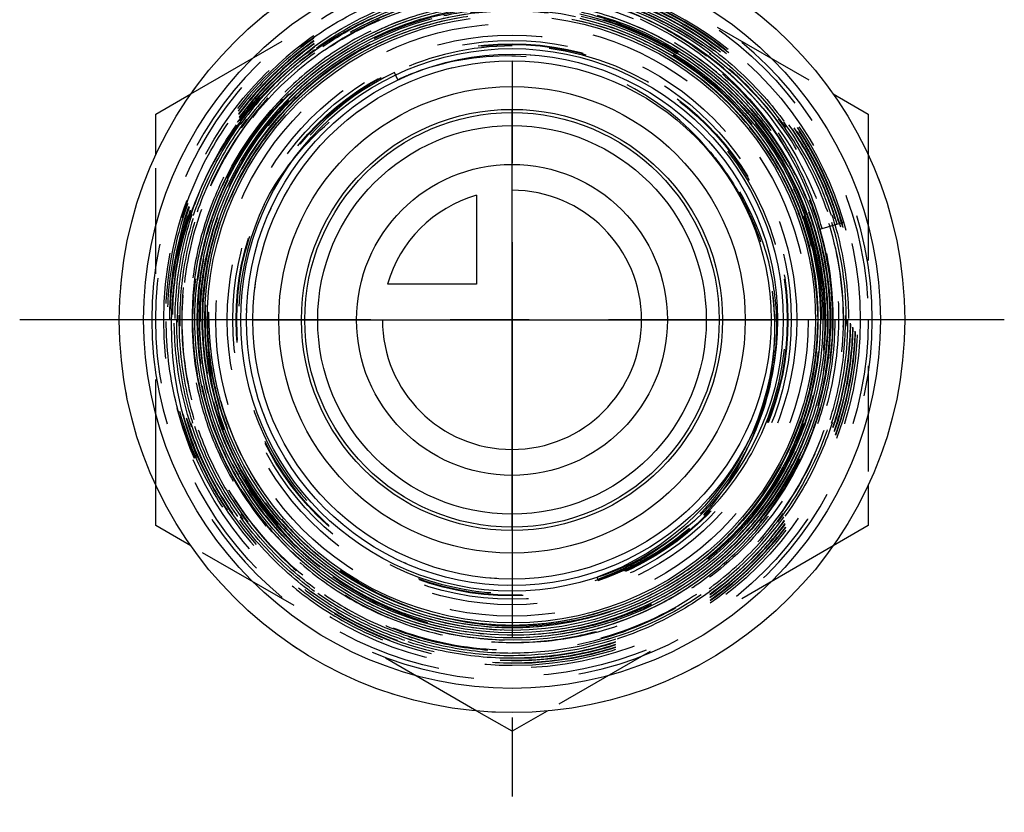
# Model space of a CAD drawing. Header units: millimetres. Extents: x 469.6 to 530.4, y 462.8 to 537.2.
# Tile 1 of 2: x 469.6 to 530.4, y 462.8 to 511.8. Entities that reach past the tile are written whole.
import ezdxf

# ---------------------------------------------------------------- set-up
doc = ezdxf.new("R2010")
doc.units = ezdxf.units.MM
doc.header["$LTSCALE"] = 65.185185
doc.linetypes.add('CENTER', pattern=[0.6, 0.375, -0.075, 0.075, -0.075])
doc.linetypes.add('HIDDEN', pattern=[0.2, 0.1, -0.1])
for name, color, linetype in [('ACHSEN_S', 7, 'CONTINUOUS'), ('FASEN', 7, 'CONTINUOUS'), ('KOERPER', 7, 'CONTINUOUS'), ('KONST.EL_MIT_GEO', 7, 'CONTINUOUS'), ('KURVEN', 7, 'CONTINUOUS')]:
    doc.layers.add(name, color=color, linetype=linetype)

msp = doc.modelspace()

# ---------------------------------------------------------------- linework, layer by layer
at = {"layer": 'ACHSEN_S', "color": 2, "linetype": 'CENTER'}
for p, q in [((500, 537.152), (500, 462.848)), ((530.403, 493.252), (469.597, 493.252))]:
    msp.add_line(p, q, dxfattribs=at)
at = {"layer": 'FASEN', "color": 7, "linetype": 'Continuous'}
for radius in [24.25, 22.75]:
    msp.add_circle((500, 493.252), radius, dxfattribs=at)
at = {"layer": 'KOERPER', "color": 2, "linetype": 'CENTER'}
for p, q in [((491.75, 537.152), (491.75, 509.453)), ((508.25, 537.152), (508.25, 507.873))]:
    msp.add_line(p, q, dxfattribs=at)
at = {"layer": 'KOERPER', "color": 8, "linetype": 'HIDDEN'}
for radius in [24.25, 16.405]:
    msp.add_circle((500, 493.252), radius, dxfattribs=at)
at = {"layer": 'KOERPER', "color": 7, "linetype": 'Continuous'}
for radius in [14.405, 13]:
    msp.add_circle((500, 493.252), radius, dxfattribs=at)
at = {"layer": 'KOERPER', "color": 8, "linetype": 'HIDDEN'}
msp.add_arc((500, 493.252), 22.25, 180, 360, dxfattribs=at)
at = {"layer": 'KONST.EL_MIT_GEO', "color": 8, "linetype": 'HIDDEN'}
for p, q in [((480.171, 507.207), (498.61, 517.853)), ((501.39, 517.853), (519.829, 507.207)), ((492.954, 508.082), (492.744, 508.523)), ((493.756, 508.421), (493.79, 508.435)), ((478, 483.057), (478, 503.446)), ((522, 503.446), (522, 483.057)), ((519.02, 498.853), (520.5, 499.289)), ((479.66, 486.706), (479.651, 486.736)), ((480.56, 484.797), (480.372, 484.716)), ((497.829, 469.102), (480.171, 479.296)), ((519.829, 479.296), (502.171, 469.102)), ((505.325, 477.169), (505.26, 477.364))]:
    msp.add_line(p, q, dxfattribs=at)
at = {"layer": 'KONST.EL_MIT_GEO', "color": 7, "linetype": 'Continuous'}
for p, q in [((478, 505.953), (480.171, 507.207)), ((519.829, 507.207), (522, 505.953)), ((478, 503.446), (478, 505.953)), ((522, 505.953), (522, 503.446)), ((478, 480.55), (478, 483.057)), ((522, 483.057), (522, 480.55)), ((480.171, 479.296), (478, 480.55)), ((522, 480.55), (519.829, 479.296)), ((500, 467.848), (497.829, 469.102)), ((502.171, 469.102), (500, 467.848))]:
    msp.add_line(p, q, dxfattribs=at)
at = {"layer": 'KONST.EL_MIT_GEO', "color": 8, "linetype": 'HIDDEN'}
for points in [[(505.267, 512.075), (506.263, 511.766), (507.242, 511.404), (508.2, 510.99), (509.134, 510.526), (510.042, 510.013), (510.922, 509.452), (511.77, 508.845), (512.585, 508.194), (513.363, 507.5), (514.104, 506.766), (514.804, 505.993), (515.462, 505.184), (516.075, 504.341), (516.643, 503.466), (517.164, 502.563), (517.635, 501.633), (518.056, 500.679), (518.425, 499.704), (518.742, 498.711), (519.006, 497.702), (519.215, 496.681), (519.369, 495.65), (519.468, 494.613), (519.512, 493.572), (519.5, 492.53), (519.432, 491.49), (519.309, 490.455), (519.131, 489.428), (518.899, 488.413), (518.612, 487.411), (518.272, 486.426), (517.881, 485.461), (517.438, 484.518), (516.946, 483.6), (516.405, 482.71), (515.818, 481.849), (515.185, 481.022), (514.51, 480.229), (513.793, 479.474), (513.037, 478.758), (512.243, 478.084), (511.415, 477.453), (510.554, 476.867), (509.664, 476.328), (508.745, 475.837), (507.802, 475.396), (506.837, 475.006), (505.853, 474.668), (504.852, 474.383), (503.837, 474.152), (502.811, 473.976), (501.777, 473.855), (500.739, 473.789), (499.698, 473.778), (498.659, 473.824), (497.623, 473.924), (496.594, 474.08), (495.575, 474.291), (494.569, 474.555), (493.579, 474.873), (492.607, 475.244), (491.656, 475.666), (490.729, 476.138), (489.829, 476.658), (488.958, 477.227), (488.118, 477.84), (487.313, 478.498), (486.543, 479.198), (485.813, 479.938), (485.123, 480.716), (484.475, 481.529), (483.872, 482.376), (483.315, 483.254), (482.806, 484.16), (482.346, 485.092), (481.937, 486.048), (481.579, 487.024), (481.274, 488.017), (481.022, 489.026), (480.824, 490.046), (480.682, 491.075), (480.594, 492.111), (480.563, 493.149), (480.586, 494.188), (480.665, 495.224), (480.8, 496.254), (480.989, 497.276), (481.232, 498.286), (481.529, 499.281), (481.879, 500.259), (482.281, 501.217), (482.733, 502.152), (483.234, 503.062), (483.784, 503.943), (484.379, 504.793), (485.02, 505.611), (485.703, 506.393), (486.426, 507.138), (487.189, 507.842), (487.988, 508.505), (488.821, 509.124), (489.686, 509.698), (490.581, 510.225), (491.502, 510.703), (492.448, 511.131), (493.415, 511.508), (494.4, 511.833)], [(504.271, 512.012), (505.27, 511.755), (506.253, 511.445), (507.218, 511.083), (508.163, 510.669), (509.084, 510.205), (509.978, 509.693), (510.844, 509.134), (511.518, 508.651)], [(480.56, 484.797), (480.235, 485.639), (479.888, 486.677), (479.596, 487.732), (479.359, 488.799), (479.178, 489.877), (479.053, 490.961), (478.984, 492.05), (478.971, 493.14), (479.016, 494.228), (479.116, 495.312), (479.272, 496.388), (479.484, 497.454), (479.751, 498.507), (480.071, 499.543), (480.445, 500.561), (480.871, 501.557), (481.347, 502.529), (481.873, 503.474), (482.447, 504.39), (483.067, 505.274), (483.731, 506.125), (484.439, 506.938), (485.187, 507.713), (485.974, 508.448), (486.797, 509.14), (487.655, 509.788), (488.544, 510.39), (489.463, 510.944), (490.409, 511.45), (491.378, 511.905)], [(519.02, 498.853), (519.245, 498.019), (519.47, 496.989), (519.64, 495.948), (519.754, 494.9), (519.813, 493.847), (519.815, 492.792), (519.761, 491.739), (519.652, 490.691), (519.486, 489.65), (519.266, 488.619), (518.991, 487.601), (518.663, 486.6), (518.281, 485.617), (517.848, 484.656), (517.365, 483.72), (516.832, 482.81), (516.252, 481.931), (515.625, 481.083), (514.955, 480.27), (514.243, 479.494), (513.49, 478.757), (512.699, 478.061), (511.872, 477.408), (511.012, 476.8), (510.12, 476.238), (509.2, 475.725), (508.255, 475.262), (507.285, 474.849), (506.296, 474.489), (505.288, 474.182), (504.266, 473.929), (503.232, 473.731), (502.189, 473.588), (501.139, 473.5), (500.087, 473.469), (499.034, 473.494), (497.985, 473.574), (496.941, 473.711), (495.906, 473.903), (494.882, 474.149), (493.874, 474.45), (492.882, 474.803), (491.911, 475.21), (490.963, 475.667), (490.041, 476.174), (489.147, 476.729), (488.284, 477.331), (487.454, 477.978), (486.66, 478.668), (485.904, 479.399), (485.188, 480.17), (484.513, 480.978), (483.883, 481.82), (483.299, 482.695), (482.762, 483.599), (482.274, 484.531), (481.836, 485.487), (481.45, 486.465), (481.116, 487.462), (480.836, 488.476), (480.61, 489.503), (480.439, 490.541), (480.324, 491.586), (480.265, 492.635), (480.261, 493.687), (480.313, 494.737), (480.422, 495.782), (480.585, 496.821), (480.804, 497.849), (481.077, 498.864), (481.404, 499.863), (481.784, 500.843), (482.215, 501.801), (482.696, 502.735), (483.227, 503.642), (483.805, 504.52), (484.429, 505.365), (485.097, 506.176), (485.807, 506.95), (486.557, 507.686), (487.346, 508.38), (488.17, 509.031), (489.028, 509.638), (489.916, 510.198), (490.833, 510.709), (491.777, 511.171), (492.743, 511.583), (493.73, 511.942)], [(506.115, 511.977), (507.103, 511.623), (508.071, 511.218), (509.016, 510.761), (509.935, 510.255), (510.826, 509.701), (511.686, 509.099), (512.513, 508.454), (513.304, 507.764), (514.057, 507.034), (514.77, 506.265), (515.442, 505.459), (516.069, 504.618), (516.65, 503.746), (517.185, 502.843), (517.67, 501.913), (518.105, 500.959), (518.489, 499.983), (518.82, 498.988), (519.098, 497.977), (519.321, 496.953), (519.489, 495.918), (519.603, 494.876), (519.66, 493.829), (519.661, 492.781), (519.607, 491.734), (519.497, 490.692), (519.332, 489.657), (519.111, 488.632), (518.837, 487.62), (518.509, 486.625), (518.128, 485.649), (517.696, 484.694), (517.214, 483.764), (516.683, 482.861), (516.104, 481.987), (515.48, 481.146), (514.812, 480.339), (514.102, 479.569), (513.352, 478.838), (512.564, 478.148), (511.74, 477.501), (510.883, 476.898), (509.996, 476.343), (509.079, 475.835), (508.138, 475.377), (507.173, 474.97), (506.188, 474.615), (505.186, 474.313), (504.168, 474.065), (503.14, 473.871), (502.102, 473.733), (501.058, 473.65), (500.012, 473.622), (498.966, 473.651), (497.922, 473.735), (496.885, 473.875), (495.857, 474.07), (494.841, 474.319), (493.839, 474.623), (492.855, 474.979), (491.892, 475.387), (490.951, 475.846), (490.037, 476.354), (489.151, 476.91), (488.296, 477.513), (487.474, 478.16), (486.688, 478.851), (485.94, 479.582), (485.232, 480.352), (484.566, 481.158), (483.945, 481.999), (483.369, 482.872), (482.84, 483.774), (482.36, 484.703), (481.931, 485.657), (481.552, 486.632), (481.227, 487.625), (480.955, 488.635), (480.737, 489.657), (480.574, 490.69), (480.466, 491.729), (480.414, 492.773), (480.418, 493.818), (480.477, 494.862), (480.592, 495.901), (480.762, 496.932), (480.987, 497.952), (481.266, 498.959), (481.599, 499.95), (481.983, 500.921), (482.419, 501.871), (482.905, 502.796), (483.44, 503.693), (484.021, 504.561), (484.648, 505.396), (485.319, 506.197), (486.031, 506.961), (486.784, 507.686), (487.573, 508.369)], [(490.305, 476.552), (489.426, 477.096), (488.577, 477.686), (487.761, 478.321), (486.98, 478.998), (486.237, 479.717), (485.533, 480.474), (484.871, 481.267), (484.252, 482.095), (483.679, 482.955), (483.152, 483.844), (482.674, 484.76), (482.245, 485.7), (481.867, 486.662), (481.542, 487.643), (481.269, 488.639), (481.051, 489.649), (480.886, 490.669), (480.777, 491.696), (480.722, 492.728), (480.723, 493.761), (480.779, 494.792), (480.891, 495.819), (481.057, 496.838), (481.277, 497.847), (481.551, 498.842), (481.878, 499.822), (482.258, 500.782), (482.687, 501.721), (483.167, 502.635), (483.695, 503.523), (484.269, 504.38), (484.889, 505.206), (485.552, 505.997), (486.256, 506.752), (487, 507.468), (487.78, 508.142), (488.596, 508.774), (489.445, 509.362), (490.323, 509.903), (491.23, 510.396), (492.161, 510.84), (493.115, 511.234), (494.088, 511.575), (495.079, 511.864)], [(511.518, 508.651), (512.175, 508.136), (512.95, 507.464), (513.689, 506.753), (514.388, 506.003), (515.046, 505.217), (515.662, 504.397), (516.233, 503.545), (516.757, 502.665), (517.234, 501.757), (517.662, 500.826), (518.04, 499.873), (518.366, 498.901), (518.639, 497.913), (518.86, 496.913), (519.027, 495.901), (519.14, 494.883), (519.199, 493.86), (519.203, 492.835), (519.152, 491.812), (519.046, 490.793), (518.887, 489.781), (518.674, 488.779), (518.407, 487.79), (518.089, 486.816), (517.718, 485.861), (517.298, 484.927), (516.828, 484.017), (516.31, 483.133), (515.746, 482.279), (515.138, 481.455), (514.486, 480.665), (513.793, 479.912), (513.061, 479.196), (512.292, 478.52), (511.488, 477.886), (510.651, 477.297), (509.784, 476.752), (508.889, 476.255), (507.969, 475.806), (507.027, 475.407), (506.065, 475.059), (505.085, 474.762), (504.091, 474.519), (503.086, 474.328), (502.072, 474.192), (501.052, 474.11), (500.029, 474.082), (499.006, 474.11), (497.986, 474.191), (496.973, 474.327), (495.967, 474.517), (494.974, 474.76), (493.995, 475.056), (493.033, 475.403), (492.091, 475.802), (491.172, 476.25), (490.277, 476.746), (489.411, 477.29), (488.575, 477.878), (487.772, 478.511), (487.004, 479.185), (486.272, 479.9), (485.58, 480.652), (484.93, 481.441), (484.322, 482.263), (483.759, 483.116), (483.242, 483.998), (482.773, 484.906), (482.354, 485.838), (481.984, 486.791), (481.666, 487.762), (481.401, 488.748), (481.188, 489.748), (481.029, 490.757), (480.924, 491.773), (480.874, 492.794), (480.878, 493.815), (480.937, 494.835), (481.05, 495.85), (481.217, 496.858), (481.437, 497.855), (481.711, 498.839), (482.036, 499.807), (482.413, 500.756), (482.84, 501.684), (483.316, 502.588), (483.839, 503.464), (484.409, 504.312), (485.022, 505.128), (485.679, 505.91), (486.376, 506.655), (487.112, 507.363), (487.885, 508.03), (488.692, 508.654), (489.531, 509.235), (490.4, 509.77), (491.297, 510.258), (492.218, 510.697), (493.161, 511.087), (494.123, 511.425), (495.103, 511.712), (496.096, 511.946)], [(504.195, 511.872), (505.183, 511.62), (506.156, 511.316), (507.112, 510.96), (508.047, 510.554), (508.959, 510.098), (509.845, 509.595), (510.704, 509.044), (511.531, 508.449), (512.326, 507.81), (513.085, 507.13), (513.807, 506.41), (514.489, 505.653), (515.13, 504.861), (515.727, 504.035), (516.28, 503.179), (516.786, 502.294), (517.244, 501.384), (517.652, 500.451), (518.01, 499.497), (518.317, 498.525), (518.571, 497.539), (518.773, 496.54), (518.92, 495.532), (519.014, 494.518), (519.053, 493.5), (519.038, 492.482), (518.968, 491.466), (518.844, 490.455), (518.667, 489.452), (518.436, 488.46), (518.152, 487.482), (517.816, 486.521), (517.43, 485.579), (516.994, 484.659), (516.509, 483.764), (515.978, 482.896), (515.4, 482.058), (514.779, 481.251), (514.116, 480.479), (513.412, 479.744), (512.67, 479.048), (511.892, 478.392), (511.08, 477.779), (510.236, 477.21), (509.363, 476.686), (508.464, 476.211), (507.54, 475.784), (506.596, 475.407), (505.632, 475.081), (504.652, 474.807), (503.659, 474.586), (502.656, 474.419), (501.645, 474.305), (500.63, 474.245), (499.613, 474.24), (498.597, 474.289), (497.586, 474.393), (496.581, 474.55), (495.587, 474.761), (494.605, 475.025), (493.638, 475.34), (492.69, 475.707), (491.763, 476.125), (490.86, 476.591), (489.983, 477.104), (489.134, 477.664), (488.317, 478.268), (487.534, 478.916), (486.786, 479.604), (486.076, 480.331), (485.406, 481.095), (484.777, 481.893), (484.193, 482.724), (483.654, 483.585), (483.161, 484.474), (482.717, 485.388), (482.323, 486.324), (481.979, 487.279), (481.686, 488.252), (481.446, 489.239), (481.259, 490.237), (481.126, 491.244), (481.047, 492.256), (481.023, 493.272), (481.052, 494.287), (481.136, 495.298), (481.274, 496.304), (481.465, 497.301), (481.709, 498.287)], [(503.7, 511.821), (504.688, 511.595), (505.663, 511.317), (506.621, 510.986), (507.561, 510.605), (508.478, 510.175), (509.371, 509.696), (510.237, 509.169), (511.073, 508.598), (511.878, 507.982), (512.649, 507.324), (513.383, 506.626), (514.079, 505.889), (514.734, 505.117), (515.347, 504.31), (515.916, 503.472), (516.439, 502.605), (516.915, 501.711), (517.342, 500.793), (517.72, 499.853), (518.047, 498.894), (518.322, 497.92), (518.544, 496.932), (518.713, 495.934), (518.829, 494.928), (518.89, 493.917), (518.897, 492.905), (518.85, 491.894), (518.749, 490.887), (518.594, 489.886), (518.386, 488.896), (518.125, 487.918), (517.813, 486.955), (517.449, 486.011), (517.035, 485.088), (516.572, 484.188), (516.062, 483.314), (515.505, 482.469), (514.905, 481.655), (514.261, 480.874), (513.577, 480.129), (512.854, 479.422), (512.094, 478.754), (511.299, 478.128), (510.472, 477.546), (509.615, 477.009), (508.731, 476.518), (507.822, 476.076), (506.89, 475.683), (505.939, 475.34), (504.97, 475.049), (503.988, 474.81), (502.994, 474.624), (501.992, 474.492), (500.984, 474.414), (499.973, 474.389), (498.963, 474.419), (497.956, 474.503), (496.955, 474.641), (495.962, 474.832), (494.982, 475.076), (494.015, 475.372), (493.067, 475.72), (492.138, 476.117), (491.232, 476.564), (490.351, 477.059), (489.498, 477.601), (488.675, 478.187), (487.885, 478.816), (487.13, 479.487), (486.412, 480.197), (485.733, 480.945), (485.095, 481.728), (484.5, 482.544), (483.95, 483.391), (483.445, 484.266), (482.989, 485.166), (482.581, 486.09), (482.224, 487.034), (481.917, 487.996), (481.663, 488.973), (481.461, 489.962), (481.313, 490.961), (481.218, 491.965), (481.178, 492.974), (481.191, 493.983), (481.259, 494.99), (481.38, 495.992), (481.555, 496.986), (481.783, 497.969), (482.063, 498.938), (482.395, 499.891), (482.777, 500.824), (483.209, 501.736), (483.689, 502.623), (484.216, 503.484), (484.788, 504.314), (485.404, 505.113), (486.062, 505.877), (486.76, 506.606), (487.496, 507.295), (488.267, 507.944), (489.073, 508.551), (489.909, 509.114), (490.775, 509.631), (491.667, 510.101), (492.583, 510.522), (493.52, 510.894), (494.476, 511.215), (495.447, 511.484), (496.432, 511.7), (497.426, 511.864)], [(481.709, 498.287), (482.006, 499.258), (482.354, 500.211), (482.753, 501.144), (483.201, 502.055), (483.697, 502.941), (484.24, 503.798), (484.828, 504.625), (485.459, 505.42), (486.132, 506.18), (486.844, 506.902), (487.594, 507.585), (488.38, 508.228), (489.199, 508.827), (490.048, 509.381), (490.926, 509.889), (491.83, 510.35), (492.757, 510.761), (493.705, 511.123), (494.67, 511.433), (495.651, 511.691), (496.644, 511.896)], [(487.573, 508.369), (488.398, 509.01), (489.256, 509.605), (490.144, 510.154), (491.061, 510.654), (492.003, 511.105), (492.967, 511.505), (493.951, 511.853)], [(505.65, 511.802), (506.634, 511.472), (507.598, 511.09), (508.541, 510.657), (509.458, 510.175), (510.349, 509.644), (511.21, 509.066), (512.039, 508.443), (512.833, 507.776), (513.59, 507.068), (514.309, 506.321), (514.986, 505.536), (515.621, 504.716), (516.21, 503.864), (516.754, 502.981), (517.249, 502.07), (517.695, 501.135), (518.09, 500.177), (518.433, 499.199), (518.723, 498.204), (518.96, 497.195), (519.143, 496.175), (519.27, 495.147), (519.343, 494.114), (519.36, 493.078), (519.322, 492.042), (519.228, 491.011), (519.079, 489.986), (518.876, 488.97), (518.619, 487.967), (518.308, 486.979), (517.945, 486.009), (517.531, 485.06), (517.066, 484.134), (516.553, 483.235), (515.992, 482.364), (515.386, 481.525), (514.735, 480.72), (514.043, 479.95), (513.31, 479.219), (512.539, 478.528), (511.733, 477.879), (510.893, 477.274), (510.022, 476.716), (509.122, 476.204), (508.196, 475.742), (507.247, 475.329), (506.277, 474.969), (505.289, 474.66), (504.287, 474.405), (503.272, 474.204), (502.247, 474.057), (501.217, 473.966), (500.183, 473.93), (499.149, 473.949), (498.117, 474.023), (497.091, 474.153), (496.073, 474.337), (495.067, 474.576), (494.075, 474.868), (493.1, 475.213), (492.145, 475.609), (491.212, 476.056), (490.305, 476.552)], [(502.45, 511.874), (503.445, 511.714), (504.43, 511.502), (505.402, 511.237), (506.358, 510.92), (507.296, 510.552), (508.213, 510.135), (509.106, 509.669), (509.973, 509.156), (510.81, 508.597), (511.617, 507.994), (512.39, 507.349), (513.128, 506.663), (513.827, 505.939), (514.487, 505.178), (515.105, 504.383), (515.679, 503.556), (516.208, 502.699), (516.69, 501.816), (517.124, 500.908), (517.509, 499.978), (517.843, 499.028), (518.126, 498.062), (518.357, 497.083), (518.535, 496.092), (518.659, 495.094), (518.73, 494.09), (518.747, 493.084), (518.709, 492.078), (518.618, 491.076), (518.473, 490.081), (518.275, 489.094), (518.024, 488.12), (517.722, 487.161), (517.368, 486.219), (516.965, 485.298), (516.512, 484.4), (516.013, 483.527), (515.467, 482.683), (514.876, 481.869), (514.243, 481.088), (513.569, 480.342), (512.855, 479.633), (512.105, 478.964), (511.32, 478.336), (510.503, 477.751), (509.655, 477.211), (508.779, 476.717), (507.879, 476.271), (506.955, 475.874), (506.012, 475.526), (505.052, 475.231), (504.077, 474.987), (503.091, 474.795), (502.095, 474.658), (501.094, 474.573)], [(507.914, 511.835), (508.866, 511.376), (509.791, 510.868), (510.688, 510.312), (511.554, 509.711), (512.387, 509.066), (513.184, 508.379), (513.943, 507.651), (514.663, 506.886), (515.341, 506.084), (515.975, 505.249), (516.564, 504.382), (517.106, 503.486), (517.601, 502.563), (518.045, 501.617), (518.439, 500.65), (518.782, 499.664), (519.02, 498.853)], [(516.068, 495.019), (516.159, 494.196), (516.209, 493.302), (516.211, 492.406), (516.162, 491.51), (516.064, 490.617), (515.917, 489.73), (515.721, 488.852), (515.477, 487.984), (515.184, 487.131), (514.845, 486.294), (514.46, 485.476), (514.03, 484.68), (513.556, 483.908), (513.04, 483.163), (512.483, 482.446), (511.887, 481.76), (511.253, 481.107), (510.584, 480.49), (509.881, 479.909), (509.146, 479.368), (508.382, 478.867), (507.591, 478.409), (506.775, 477.994), (505.937, 477.624), (505.26, 477.364)], [(501.094, 474.573), (500.09, 474.543), (499.086, 474.566), (498.084, 474.643), (497.088, 474.774), (496.101, 474.959), (495.125, 475.196), (494.163, 475.485), (493.218, 475.825), (492.293, 476.215), (491.39, 476.655), (490.512, 477.142), (489.661, 477.676), (488.841, 478.254), (488.052, 478.876), (487.299, 479.539), (486.582, 480.242), (485.904, 480.982), (485.266, 481.758), (484.671, 482.566), (484.121, 483.405), (483.616, 484.273), (483.159, 485.166), (482.75, 486.083), (482.391, 487.02), (482.083, 487.975), (482.013, 488.221)]]:
    msp.add_lwpolyline(points, dxfattribs=at)
for radius in [22, 21.506, 18.293, 17.586, 17.25, 17.043, 17, 16]:
    msp.add_circle((500, 493.252), radius, dxfattribs=at)
at = {"layer": 'KONST.EL_MIT_GEO', "color": 7, "linetype": 'Continuous'}
for radius in [16.75, 16.405, 12]:
    msp.add_circle((500, 493.252), radius, dxfattribs=at)
at = {"layer": 'KONST.EL_MIT_GEO', "color": 8, "linetype": 'HIDDEN'}
for centre, radius, start, end in [((500, 493.252), 22.25, 0, 180), ((499.994, 493.242), 21.394, 89.98315, 203.4866), ((499.991, 493.258), 21.377, 16.38658, 89.9765), ((499.968, 493.276), 21.272, 16.32376, 89.91387), ((499.985, 493.229), 21.15, 89.95915, 203.47009), ((499.985, 493.229), 20.997, 89.95885, 203.47441), ((499.978, 493.27), 21.11, 15.6586, 89.9437), ((499.979, 493.267), 20.957, 16.34266, 89.94328), ((499.977, 493.261), 20.779, 53.13892, 89.93603), ((499.976, 493.258), 20.66, 53.14116, 89.93295), ((500, 493.252), 20.364, 101.04771, 173.51165), ((500, 493.252), 20.272, 40.16891, 123.65641), ((499.952, 493.38), 20.229, 52.88397, 100.98329), ((499.976, 493.26), 20.505, 53.13579, 89.93407), ((500, 493.252), 19.325, 19.52174, 235.09318), ((500, 493.252), 19.125, 321.02108, 205.89452), ((499.991, 493.278), 18.89, 320.97482, 77.64719), ((500.01, 493.255), 16.909, 90.03352, 115.44838), ((500.006, 493.242), 16.923, 331.85825, 90.0202), ((499.716, 493.202), 16.345, 89.00771, 111.25906), ((499.715, 493.282), 16.265, 88.21924, 88.99727), ((499.736, 493.38), 16.165, 39.75551, 88.28398), ((499.93, 493.368), 20.251, 39.78847, 52.85346), ((500.018, 493.269), 16.9, 115.49359, 155.09428), ((499.727, 493.16), 16.388, 112.08364, 114.4143), ((499.738, 493.134), 16.416, 111.62656, 112.08423), ((499.74, 493.129), 16.421, 111.37101, 111.62657), ((500.18, 492.865), 16.167, 7.7287, 42.1642), ((500, 493.252), 16.891, 155.0154, 314.55664), ((500.016, 493.273), 21.348, 269.95643, 16.36605), ((500.016, 493.273), 21.225, 269.95618, 16.3658), ((500.016, 493.273), 20.918, 269.95545, 16.35492), ((500.016, 493.273), 21.072, 269.95548, 15.67933), ((500.084, 492.84), 16.266, 7.60412, 7.77363), ((499.941, 492.83), 16.409, 353.53946, 7.56954), ((500.146, 492.521), 18.951, 178.90287, 203.71344), ((499.88, 492.847), 16.471, 333.55346, 353.32387), ((499.94, 492.836), 16.41, 353.33936, 353.52107), ((500.253, 493.276), 18.927, 195.48919, 254.17326), ((498.672, 492.883), 17.564, 344.05971, 344.34217), ((500.033, 493.223), 21.389, 197.73892, 203.39863), ((500.16, 492.862), 21.328, 196.70687, 202.3731), ((499.679, 492.969), 16.706, 289.67125, 333.21648), ((499.761, 492.905), 16.603, 315.95084, 332.9929), ((499.41, 492.29), 16.656, 318.32545, 335.71592), ((499.992, 493.245), 16.937, 315.28766, 331.8713), ((499.836, 492.864), 16.518, 332.9997, 333.5686), ((500.021, 493.238), 21.188, 203.45294, 269.94215), ((500.021, 493.238), 21.035, 203.45714, 269.94172), ((500.023, 493.263), 18.854, 269.92792, 320.95022), ((500.233, 493.36), 19.013, 269.29658, 320.32582), ((499.644, 493.023), 16.77, 289.72053, 315.67303), ((499.968, 493.231), 16.898, 288.44419, 314.6827), ((499.991, 493.246), 16.939, 288.35362, 314.58894), ((499.73, 492.929), 16.642, 315.6973, 315.96543), ((500.014, 493.224), 16.907, 314.58769, 315.28618), ((500.211, 493.183), 19.39, 234.46619, 269.3764), ((500.26, 493.297), 18.95, 254.16927, 269.21387), ((500.035, 493.326), 18.918, 254.84933, 269.53014), ((500.025, 493.255), 18.847, 269.55996, 269.922)]:
    msp.add_arc(centre, radius, start, end, dxfattribs=at)
for points, knots in [([(479.651, 486.736), (479.145, 488.325), (478.505, 491.636), (478.728, 496.678), (480.118, 501.533), (482.6, 505.93), (486.038, 509.628), (490.244, 512.423), (494.983, 514.161), (498.332, 514.551), (500, 514.548)], [0, 0, 0, 0, 0.125007, 0.250008, 0.375005, 0.500006, 0.625005, 0.750002, 0.874999, 1, 1, 1, 1]), ([(500, 514.5), (498.609, 514.502), (495.819, 514.23), (491.801, 513.013), (488.095, 511.035), (484.849, 508.371), (482.184, 505.125), (480.205, 501.421), (478.987, 497.401), (478.576, 493.222), (478.989, 489.042), (480.209, 485.023), (482.189, 481.32), (484.854, 478.073), (488.099, 475.408), (491.803, 473.427), (495.82, 472.205), (498.609, 471.928), (500, 471.927)], [0, 0, 0, 0, 0.062501, 0.124999, 0.187498, 0.249998, 0.312499, 0.374999, 0.437499, 0.499998, 0.562498, 0.624998, 0.687499, 0.75, 0.8125, 0.875, 0.937498, 1, 1, 1, 1]), ([(500, 472.08), (501.386, 472.078), (504.166, 472.349), (508.17, 473.561), (511.862, 475.532), (515.097, 478.187), (517.752, 481.422), (519.724, 485.112), (520.938, 489.117), (521.347, 493.282), (520.935, 497.446), (519.72, 501.451), (517.747, 505.141), (515.092, 508.376), (511.858, 511.031), (508.168, 513.005), (504.165, 514.222), (501.386, 514.498), (500, 514.5)], [0, 0, 0, 0, 0.062502, 0.125, 0.187499, 0.249999, 0.312499, 0.374998, 0.437498, 0.499999, 0.562499, 0.624998, 0.687498, 0.749998, 0.812498, 0.875, 0.937498, 1, 1, 1, 1]), ([(500, 514.347), (498.619, 514.348), (495.849, 514.079), (491.86, 512.871), (488.181, 510.907), (484.958, 508.262), (482.312, 505.039), (480.347, 501.361), (479.138, 497.371), (478.73, 493.222), (479.14, 489.072), (480.351, 485.082), (482.318, 481.405), (484.963, 478.182), (488.185, 475.537), (491.862, 473.57), (495.85, 472.357), (498.619, 472.082), (500, 472.08)], [0, 0, 0, 0, 0.062502, 0.124999, 0.187499, 0.249999, 0.312499, 0.374999, 0.437499, 0.499999, 0.562499, 0.624999, 0.687499, 0.749999, 0.812499, 0.875, 0.937498, 1, 1, 1, 1]), ([(500, 514.193), (498.629, 514.195), (495.879, 513.927), (491.919, 512.728), (488.267, 510.778), (485.067, 508.153), (482.441, 504.953), (480.49, 501.302), (479.289, 497.341), (478.885, 493.222), (479.292, 489.102), (480.494, 485.142), (482.446, 481.491), (485.072, 478.292), (488.271, 475.665), (491.921, 473.712), (495.88, 472.508), (498.629, 472.235), (500, 472.233)], [0, 0, 0, 0, 0.062502, 0.124999, 0.187499, 0.249998, 0.312498, 0.374999, 0.437499, 0.499999, 0.562499, 0.624999, 0.687498, 0.749999, 0.812499, 0.875, 0.937498, 1, 1, 1, 1]), ([(500, 472.356), (498.637, 472.357), (495.904, 472.629), (491.968, 473.826), (488.339, 475.768), (485.159, 478.379), (482.548, 481.56), (480.608, 485.189), (479.413, 489.126), (479.008, 493.222), (479.41, 497.317), (480.604, 501.255), (482.543, 504.885), (485.154, 508.066), (488.335, 510.676), (491.966, 512.614), (495.903, 513.806), (498.637, 514.072), (500, 514.071)], [0, 0, 0, 0, 0.062502, 0.125, 0.187501, 0.250001, 0.312502, 0.375001, 0.437501, 0.500001, 0.562501, 0.625001, 0.687502, 0.750002, 0.812501, 0.875001, 0.937498, 1, 1, 1, 1]), ([(500, 514.04), (498.639, 514.042), (495.909, 513.776), (491.978, 512.586), (488.353, 510.65), (485.176, 508.044), (482.569, 504.867), (480.633, 501.243), (479.441, 497.311), (479.039, 493.222), (479.443, 489.132), (480.637, 485.201), (482.574, 481.577), (485.181, 478.401), (488.357, 475.793), (491.98, 473.855), (495.91, 472.66), (498.639, 472.388), (500, 472.387)], [0, 0, 0, 0, 0.062501, 0.124998, 0.187498, 0.249997, 0.312499, 0.375, 0.437499, 0.499999, 0.562499, 0.624998, 0.687499, 0.75, 0.8125, 0.875001, 0.937498, 1, 1, 1, 1]), ([(500, 472.509), (498.647, 472.511), (495.934, 472.78), (492.027, 473.969), (488.425, 475.896), (485.268, 478.488), (482.677, 481.645), (480.751, 485.248), (479.564, 489.156), (479.162, 493.222), (479.562, 497.287), (480.747, 501.196), (482.672, 504.799), (485.263, 507.957), (488.421, 510.548), (492.025, 512.472), (495.933, 513.655), (498.647, 513.919), (500, 513.918)], [0, 0, 0, 0, 0.062502, 0.124999, 0.1875, 0.25, 0.312501, 0.375002, 0.437501, 0.500001, 0.562501, 0.625, 0.687501, 0.750003, 0.812502, 0.875002, 0.937499, 1, 1, 1, 1]), ([(500, 513.887), (498.649, 513.888), (495.939, 513.624), (492.037, 512.443), (488.438, 510.522), (485.285, 507.935), (482.698, 504.782), (480.775, 501.184), (479.592, 497.281), (479.193, 493.222), (479.594, 489.163), (480.779, 485.26), (482.702, 481.663), (485.29, 478.51), (488.442, 475.922), (492.039, 473.998), (495.94, 472.811), (498.649, 472.542), (500, 472.54)], [0, 0, 0, 0, 0.062502, 0.125, 0.1875, 0.249999, 0.312498, 0.374998, 0.437498, 0.499999, 0.562499, 0.624998, 0.687498, 0.749998, 0.812498, 0.874999, 0.937498, 1, 1, 1, 1]), ([(500, 472.233), (501.376, 472.232), (504.136, 472.501), (508.111, 473.704), (511.776, 475.661), (514.988, 478.296), (517.623, 481.507), (519.581, 485.171), (520.786, 489.147), (521.192, 493.282), (520.784, 497.416), (519.577, 501.391), (517.618, 505.055), (514.983, 508.266), (511.772, 510.903), (508.109, 512.862), (504.135, 514.071), (501.376, 514.345), (500, 514.347)], [0, 0, 0, 0, 0.062501, 0.124999, 0.187499, 0.249999, 0.312499, 0.374999, 0.437499, 0.499999, 0.562499, 0.624999, 0.687499, 0.749999, 0.812499, 0.875, 0.937498, 1, 1, 1, 1]), ([(500, 472.387), (501.366, 472.385), (504.106, 472.652), (508.052, 473.847), (511.69, 475.789), (514.879, 478.405), (517.495, 481.593), (519.439, 485.231), (520.635, 489.177), (521.038, 493.282), (520.633, 497.386), (519.435, 501.332), (517.49, 504.969), (514.874, 508.157), (511.686, 510.774), (508.05, 512.72), (504.105, 513.92), (501.366, 514.192), (500, 514.193)], [0, 0, 0, 0, 0.062501, 0.125, 0.187501, 0.25, 0.312499, 0.374999, 0.437498, 0.499999, 0.5625, 0.624999, 0.687499, 0.749999, 0.812499, 0.874999, 0.937498, 1, 1, 1, 1]), ([(500, 514.071), (501.358, 514.069), (504.081, 513.799), (508.002, 512.606), (511.618, 510.672), (514.786, 508.07), (517.387, 504.901), (519.321, 501.285), (520.512, 497.362), (520.915, 493.282), (520.514, 489.201), (519.325, 485.278), (517.393, 481.662), (514.792, 478.492), (511.622, 475.892), (508.005, 473.96), (504.082, 472.773), (501.358, 472.508), (500, 472.509)], [0, 0, 0, 0, 0.062502, 0.125001, 0.187501, 0.250001, 0.312501, 0.375001, 0.4375, 0.500001, 0.562502, 0.625001, 0.687501, 0.75, 0.812499, 0.875, 0.937499, 1, 1, 1, 1]), ([(500, 472.693), (501.346, 472.692), (504.045, 472.955), (507.934, 474.132), (511.519, 476.046), (514.66, 478.623), (517.238, 481.765), (519.153, 485.349), (520.332, 489.238), (520.729, 493.282), (520.33, 497.326), (519.149, 501.214), (517.233, 504.798), (514.655, 507.939), (511.515, 510.518), (507.931, 512.434), (504.045, 513.617), (501.346, 513.885), (500, 513.887)], [0, 0, 0, 0, 0.062502, 0.124999, 0.187499, 0.249999, 0.312499, 0.374999, 0.437498, 0.499998, 0.562498, 0.624998, 0.687499, 0.75, 0.812499, 0.875, 0.937498, 1, 1, 1, 1]), ([(519.149, 498.891), (518.781, 500.244), (517.756, 502.881), (515.429, 506.422), (512.417, 509.403), (508.854, 511.696), (504.895, 513.206), (500.71, 513.871), (496.478, 513.668), (492.376, 512.607), (488.574, 510.737), (485.228, 508.138), (482.473, 504.921), (480.418, 501.216), (479.143, 497.177), (478.695, 492.964), (479.09, 488.748), (479.903, 486.041), (480.437, 484.744)], [0, 0, 0, 0, 0.062494, 0.124986, 0.18748, 0.249976, 0.312473, 0.37497, 0.437469, 0.499969, 0.562469, 0.624971, 0.687473, 0.749977, 0.812481, 0.874987, 0.937491, 1, 1, 1, 1]), ([(500, 472.663), (498.657, 472.664), (495.964, 472.932), (492.086, 474.112), (488.511, 476.024), (485.377, 478.597), (482.805, 481.731), (480.893, 485.307), (479.715, 489.187), (479.317, 493.222), (479.713, 497.257), (480.889, 501.137), (482.8, 504.713), (485.372, 507.848), (488.507, 510.419), (492.084, 512.329), (495.964, 513.504), (498.657, 513.766), (500, 513.764)], [0, 0, 0, 0, 0.062502, 0.125001, 0.187502, 0.250002, 0.312502, 0.375002, 0.437501, 0.500001, 0.562502, 0.625002, 0.687502, 0.750001, 0.8125, 0.875, 0.937498, 1, 1, 1, 1]), ([(500, 513.733), (498.659, 513.735), (495.97, 513.473), (492.096, 512.3), (488.524, 510.393), (485.394, 507.826), (482.826, 504.696), (480.918, 501.125), (479.744, 497.251), (479.348, 493.222), (479.746, 489.193), (480.922, 485.319), (482.831, 481.749), (485.399, 478.619), (488.528, 476.05), (492.098, 474.14), (495.97, 472.962), (498.659, 472.695), (500, 472.693)], [0, 0, 0, 0, 0.062502, 0.124999, 0.187499, 0.249999, 0.312499, 0.374999, 0.437498, 0.499999, 0.562499, 0.624998, 0.687499, 0.749999, 0.812499, 0.875, 0.937498, 1, 1, 1, 1]), ([(500, 513.733), (502.045, 513.731), (506.162, 513.104), (511.76, 510.381), (516.306, 506.119), (519.381, 500.702), (520.712, 494.616), (520.176, 488.409), (517.822, 482.641), (513.862, 477.832), (508.652, 474.416), (502.662, 472.703), (496.433, 472.848), (490.53, 474.839), (485.486, 478.495), (481.758, 483.488), (479.685, 489.359), (479.533, 493.521), (479.767, 495.553)], [0, 0, 0, 0, 0.062501, 0.125002, 0.187503, 0.250004, 0.312505, 0.375005, 0.437505, 0.500005, 0.562505, 0.625005, 0.687505, 0.750004, 0.812503, 0.875002, 0.937501, 1, 1, 1, 1]), ([(496.098, 513.238), (494.786, 512.984), (492.206, 512.214), (488.643, 510.325), (485.518, 507.775), (482.952, 504.663), (481.044, 501.109), (479.869, 497.25), (479.47, 493.236), (479.865, 489.222), (481.037, 485.362), (482.94, 481.806), (485.502, 478.69), (488.622, 476.135), (492.182, 474.238), (496.044, 473.073), (500.058, 472.684), (502.737, 472.953), (504.046, 473.216)], [0, 0, 0, 0, 0.062502, 0.124999, 0.187499, 0.249999, 0.312499, 0.374999, 0.437499, 0.499999, 0.562499, 0.624999, 0.687499, 0.749999, 0.812499, 0.874999, 0.9375, 1, 1, 1, 1]), ([(488.765, 510.126), (490.056, 510.966), (492.841, 512.354), (497.373, 513.431), (502.034, 513.45), (506.576, 512.405), (510.759, 510.348), (514.36, 507.388), (517.184, 503.68), (519.077, 499.42), (519.936, 494.838), (519.711, 490.182), (518.411, 485.705), (516.105, 481.653), (512.918, 478.251), (509.668, 476.114), (506.828, 474.9), (503.866, 474.028), (501.54, 473.777), (500, 473.794)], [0, 0, 0, 0, 0.0625, 0.124996, 0.187494, 0.24999, 0.312486, 0.374981, 0.437475, 0.499969, 0.562462, 0.624954, 0.687445, 0.749936, 0.812425, 0.874914, 0.906214, 0.937511, 1, 1, 1, 1]), ([(511.598, 508.758), (510.597, 509.51), (508.441, 510.82), (504.894, 512.123), (501.161, 512.718), (497.383, 512.581), (493.703, 511.718), (490.259, 510.161), (487.179, 507.97), (484.579, 505.226), (482.557, 502.033), (481.187, 498.509), (480.522, 494.789), (480.586, 491.009), (481.376, 487.313), (482.863, 483.838), (484.991, 480.714), (487.68, 478.057), (490.829, 475.967), (494.322, 474.522), (498.027, 473.776), (501.807, 473.755), (505.521, 474.461), (509.029, 475.867), (512.202, 477.92), (514.922, 480.545), (517.088, 483.643), (518.618, 487.099), (519.457, 490.784), (519.574, 494.562), (518.964, 498.293), (517.65, 501.837), (515.681, 505.063), (513.131, 507.852), (510.093, 510.101), (506.681, 511.727), (503.02, 512.669), (499.247, 512.893), (495.501, 512.39), (491.921, 511.18), (488.637, 509.307), (485.773, 506.841), (483.434, 503.873), (481.704, 500.512), (480.65, 496.882), (480.308, 493.118), (480.691, 489.358), (481.786, 485.74), (483.551, 482.398), (485.922, 479.455), (488.811, 477.018), (492.112, 475.177), (495.704, 474), (499.454, 473.529), (503.225, 473.782), (506.879, 474.75), (510.281, 476.396), (513.307, 478.66), (515.847, 481.459), (517.807, 484.691), (519.115, 488.236), (519.725, 491.966), (519.614, 495.744), (518.786, 499.432), (517.272, 502.894), (515.126, 506.006), (512.428, 508.653), (509.277, 510.738), (505.786, 512.187), (502.083, 512.946), (498.304, 512.988), (494.586, 512.311), (491.064, 510.941), (487.866, 508.927), (485.108, 506.342), (482.891, 503.281), (481.295, 499.856), (480.377, 496.189), (480.172, 492.416), (480.685, 488.671), (481.899, 485.092), (483.769, 481.808), (486.227, 478.937), (489.184, 476.584), (492.534, 474.834), (496.154, 473.749), (499.914, 473.369), (503.678, 473.707), (507.31, 474.752), (510.68, 476.464), (513.664, 478.782), (516.156, 481.623), (518.067, 484.884), (519.327, 488.447), (519.891, 492.184), (519.74, 495.96), (518.878, 499.64), (517.336, 503.09), (515.172, 506.188), (512.461, 508.822), (509.303, 510.897), (505.81, 512.339), (502.107, 513.097), (498.328, 513.143), (494.609, 512.476), (491.081, 511.12), (487.872, 509.124), (485.097, 506.559), (482.854, 503.517), (481.224, 500.108), (480.264, 496.453), (480.01, 492.682), (480.47, 488.931), (481.626, 485.333), (483.439, 482.017), (485.843, 479.101), (488.752, 476.689), (492.062, 474.866), (495.656, 473.698), (499.406, 473.226), (503.177, 473.466), (506.836, 474.41), (510.253, 476.024), (513.307, 478.25), (515.888, 481.01), (517.907, 484.205), (519.29, 487.721), (519.989, 491.435), (519.98, 495.213), (519.501, 497.689), (519.149, 498.891)], [0, 0, 0, 0, 0.007812, 0.015624, 0.023436, 0.031248, 0.039061, 0.046873, 0.054685, 0.062497, 0.070309, 0.078121, 0.085933, 0.093746, 0.101558, 0.10937, 0.117182, 0.124994, 0.132806, 0.140619, 0.148431, 0.156243, 0.164055, 0.171868, 0.17968, 0.187492, 0.195304, 0.203117, 0.210929, 0.218741, 0.226553, 0.234366, 0.242178, 0.24999, 0.257803, 0.265615, 0.273427, 0.281239, 0.289052, 0.296864, 0.304676, 0.312489, 0.320301, 0.328114, 0.335926, 0.343738, 0.351551, 0.359363, 0.367175, 0.374988, 0.3828, 0.390613, 0.398425, 0.406237, 0.41405, 0.421862, 0.429675, 0.437487, 0.4453, 0.453112, 0.460925, 0.468737, 0.47655, 0.484362, 0.492175, 0.499987, 0.5078, 0.515612, 0.523425, 0.531237, 0.53905, 0.546862, 0.554675, 0.562487, 0.5703, 0.578112, 0.585925, 0.593738, 0.60155, 0.609363, 0.617175, 0.624988, 0.632801, 0.640613, 0.648426, 0.656238, 0.664051, 0.671864, 0.679676, 0.687489, 0.695302, 0.703114, 0.710927, 0.71874, 0.726552, 0.734365, 0.742178, 0.74999, 0.757803, 0.765616, 0.773429, 0.781241, 0.789054, 0.796867, 0.804679, 0.812492, 0.820305, 0.828118, 0.835931, 0.843743, 0.851556, 0.859369, 0.867182, 0.874994, 0.882807, 0.89062, 0.898433, 0.906246, 0.914059, 0.921871, 0.929684, 0.937497, 0.94531, 0.953123, 0.960936, 0.968748, 0.976561, 0.984374, 0.992187, 1, 1, 1, 1]), ([(518.214, 499.709), (517.792, 500.927), (516.701, 503.285), (514.397, 506.42), (511.516, 509.037), (508.174, 511.03), (504.503, 512.323), (500.649, 512.865), (496.765, 512.636), (493.001, 511.645), (489.506, 509.934), (486.416, 507.569), (483.849, 504.644), (481.906, 501.273), (480.66, 497.586), (480.158, 493.727), (480.418, 489.846), (481.094, 487.338), (481.549, 486.133)], [0, 0, 0, 0, 0.0625, 0.124996, 0.187495, 0.249993, 0.312492, 0.374992, 0.437491, 0.499991, 0.562491, 0.624992, 0.687492, 0.749993, 0.812495, 0.874996, 0.937498, 1, 1, 1, 1]), ([(481.198, 492.884), (481.219, 491.747), (481.468, 489.473), (482.45, 486.189), (484.009, 483.135), (486.094, 480.413), (488.635, 478.112), (491.55, 476.307), (494.742, 475.056), (498.107, 474.402), (501.536, 474.366), (504.914, 474.947), (508.133, 476.128), (511.087, 477.869), (513.678, 480.113), (515.823, 482.788), (517.452, 485.804), (518.512, 489.065), (518.967, 492.463), (518.804, 495.887), (518.028, 499.227), (516.664, 502.372), (514.757, 505.221), (512.369, 507.681), (509.578, 509.672), (506.475, 511.13), (503.161, 512.006), (499.743, 512.273), (496.333, 511.922), (493.041, 510.966), (489.974, 509.434), (487.231, 507.376), (484.902, 504.861), (483.062, 501.968), (481.77, 498.793), (481.068, 495.437), (480.978, 492.01), (481.504, 488.622), (482.628, 485.383), (484.313, 482.398), (486.506, 479.763), (489.135, 477.562), (492.115, 475.868), (495.35, 474.733), (498.736, 474.196), (502.163, 474.273), (505.522, 474.961), (508.703, 476.238), (511.605, 478.063), (514.135, 480.377), (516.21, 483.105), (517.765, 486.161), (518.75, 489.444), (519.133, 492.851), (518.901, 496.272), (518.064, 499.596), (516.647, 502.717), (514.696, 505.536), (512.274, 507.962), (509.458, 509.918), (506.339, 511.34), (503.017, 512.185), (499.596, 512.423), (495.065, 511.928), (489.676, 509.796), (485.384, 505.904), (482.937, 502.058), (481.638, 498.885), (480.925, 495.532), (480.819, 492.106), (481.324, 488.715), (482.423, 485.468), (484.081, 482.467), (486.246, 479.809), (488.848, 477.578), (491.805, 475.843), (495.023, 474.661), (498.399, 474.069), (501.827, 474.085), (505.198, 474.708), (508.405, 475.919), (511.346, 477.68), (513.929, 479.934), (516.072, 482.61), (517.706, 485.623), (518.782, 488.878), (519.264, 492.272), (519.137, 495.697), (518.407, 499.046), (517.095, 502.213), (515.244, 505.099), (512.911, 507.611), (510.171, 509.671), (507.111, 511.214), (503.825, 512.192), (500.419, 512.575), (496.998, 512.349), (493.671, 511.523), (490.543, 510.122), (487.71, 508.191), (485.264, 505.79), (483.279, 502.996), (481.818, 499.895), (480.927, 496.584), (480.634, 493.169), (480.948, 489.756), (481.858, 486.451), (483.337, 483.358), (485.337, 480.575), (487.796, 478.187), (490.638, 476.27), (493.772, 474.882), (497.102, 474.069), (500.523, 473.854), (503.929, 474.244), (507.212, 475.228), (510.272, 476.773), (513.012, 478.833), (515.347, 481.342), (517.205, 484.223), (518.528, 487.385), (519.275, 490.73), (519.422, 494.155), (518.966, 497.552), (517.921, 500.817), (516.318, 503.847), (514.21, 506.548), (512.508, 508.076), (511.598, 508.758)], [0, 0, 0, 0, 0.007813, 0.015626, 0.023439, 0.031253, 0.039066, 0.046879, 0.054692, 0.062505, 0.070318, 0.078132, 0.085945, 0.093758, 0.101571, 0.109384, 0.117197, 0.125011, 0.132824, 0.140637, 0.14845, 0.156264, 0.164077, 0.17189, 0.179703, 0.187517, 0.19533, 0.203143, 0.210956, 0.21877, 0.226583, 0.234396, 0.24221, 0.250023, 0.257836, 0.265649, 0.273463, 0.281276, 0.289089, 0.296903, 0.304716, 0.312529, 0.320343, 0.328156, 0.335969, 0.343783, 0.351596, 0.35941, 0.367223, 0.375036, 0.38285, 0.390663, 0.398477, 0.40629, 0.414103, 0.421917, 0.42973, 0.437544, 0.445357, 0.453171, 0.460984, 0.468797, 0.476611, 0.484424, 0.499989, 0.515553, 0.523367, 0.53118, 0.538994, 0.546807, 0.554621, 0.562434, 0.570248, 0.578061, 0.585875, 0.593689, 0.601502, 0.609316, 0.617129, 0.624943, 0.632756, 0.64057, 0.648383, 0.656197, 0.664011, 0.671824, 0.679638, 0.687451, 0.695265, 0.703079, 0.710892, 0.718706, 0.72652, 0.734333, 0.742147, 0.749961, 0.757774, 0.765588, 0.773401, 0.781215, 0.789029, 0.796843, 0.804656, 0.81247, 0.820284, 0.828097, 0.835911, 0.843725, 0.851538, 0.859352, 0.867166, 0.87498, 0.882793, 0.890607, 0.898421, 0.906235, 0.914048, 0.921862, 0.929676, 0.93749, 0.945303, 0.953117, 0.960931, 0.968745, 0.976559, 0.984372, 0.992186, 1, 1, 1, 1]), ([(502.229, 512.191), (500.97, 512.341), (498.414, 512.389), (494.649, 511.698), (491.093, 510.275), (487.891, 508.174), (485.17, 505.48), (483.036, 502.301), (481.574, 498.761), (480.843, 495.002), (480.871, 491.173), (481.657, 487.425), (483.17, 483.907), (485.348, 480.757), (488.107, 478.102), (491.337, 476.044), (494.909, 474.666), (497.428, 474.236), (498.693, 474.148)], [0, 0, 0, 0, 0.0625, 0.124999, 0.187499, 0.249999, 0.312498, 0.374998, 0.437498, 0.499998, 0.562498, 0.624998, 0.687498, 0.749999, 0.812499, 0.874999, 0.9375, 1, 1, 1, 1]), ([(491.696, 475.329), (492.884, 474.777), (495.378, 473.907), (499.298, 473.371), (503.247, 473.62), (507.069, 474.646), (510.613, 476.408), (513.737, 478.836), (516.32, 481.834), (518.26, 485.283), (519.479, 489.048), (519.93, 492.979), (519.596, 496.922), (518.49, 500.721), (516.656, 504.227), (514.165, 507.303), (511.117, 509.825), (508.79, 511.074), (507.58, 511.576)], [0, 0, 0, 0, 0.0625, 0.124999, 0.187499, 0.249999, 0.312498, 0.374998, 0.437498, 0.499998, 0.562498, 0.624998, 0.687498, 0.749999, 0.812499, 0.874999, 0.9375, 1, 1, 1, 1]), ([(490.31, 476.218), (491.439, 475.573), (493.833, 474.507), (497.664, 473.653), (501.59, 473.574), (505.453, 474.273), (509.102, 475.722), (512.392, 477.865), (515.193, 480.615), (517.395, 483.866), (518.912, 487.487), (519.683, 491.337), (519.678, 495.263), (518.898, 499.11), (517.374, 502.728), (515.165, 505.974), (512.36, 508.72), (510.163, 510.147), (509.008, 510.744)], [0, 0, 0, 0, 0.0625, 0.124999, 0.187499, 0.249999, 0.312498, 0.374998, 0.437498, 0.499998, 0.562498, 0.624998, 0.687498, 0.749999, 0.812499, 0.874999, 0.9375, 1, 1, 1, 1]), ([(488.765, 510.126), (487.532, 509.324), (485.236, 507.438), (482.5, 503.93), (480.593, 499.911), (479.935, 497.015), (479.767, 495.553)], [0, 0, 0, 0, 0.24999, 0.499981, 0.749982, 1, 1, 1, 1]), ([(489.014, 477.211), (490.077, 476.481), (492.356, 475.23), (496.072, 474.069), (499.947, 473.666), (503.824, 474.038), (507.551, 475.17), (510.981, 477.016), (513.977, 479.504), (516.423, 482.536), (518.221, 485.991), (519.301, 489.733), (519.621, 493.615), (519.167, 497.484), (517.959, 501.186), (516.043, 504.578), (513.497, 507.524), (511.443, 509.116), (510.35, 509.802)], [0, 0, 0, 0, 0.0625, 0.124999, 0.187499, 0.249999, 0.312498, 0.374998, 0.437498, 0.499998, 0.562498, 0.624998, 0.687498, 0.749999, 0.812499, 0.874999, 0.9375, 1, 1, 1, 1]), ([(500, 472.54), (502.151, 472.538), (506.485, 473.214), (512.334, 476.173), (516.996, 480.79), (520.011, 486.616), (521.089, 493.086), (520.126, 499.576), (517.222, 505.453), (514.163, 508.595), (512.442, 509.886)], [0, 0, 0, 0, 0.124998, 0.249997, 0.374998, 0.499999, 0.624999, 0.749999, 0.875, 1, 1, 1, 1]), ([(512.369, 509.788), (514.08, 508.505), (517.12, 505.381), (520.008, 499.539), (520.965, 493.088), (519.893, 486.655), (516.896, 480.864), (512.261, 476.274), (506.446, 473.332), (502.139, 472.66), (500, 472.663)], [0, 0, 0, 0, 0.125, 0.250001, 0.375001, 0.500001, 0.625002, 0.750003, 0.875002, 1, 1, 1, 1]), ([(504.046, 473.216), (505.963, 473.6), (509.707, 474.932), (514.508, 478.433), (518.123, 483.155), (520.249, 488.708), (520.714, 494.636), (519.477, 500.453), (516.648, 505.678), (513.842, 508.492), (512.278, 509.664)], [0, 0, 0, 0, 0.124999, 0.249998, 0.374998, 0.499997, 0.624998, 0.749998, 0.874999, 1, 1, 1, 1]), ([(484.69, 500.386), (485.566, 502.084), (487.917, 505.204), (491.195, 507.335), (492.954, 508.082)], [0, 0, 0, 0, 0.50004, 1, 1, 1, 1]), ([(515.491, 506.328), (516.705, 504.87), (518.731, 501.591), (520.272, 496.036), (520.204, 490.267), (518.524, 484.748), (515.366, 479.92), (510.978, 476.173), (505.718, 473.811), (501.897, 473.29), (500, 473.304)], [0, 0, 0, 0, 0.125006, 0.25001, 0.375012, 0.500013, 0.625013, 0.75001, 0.875006, 1, 1, 1, 1]), ([(512.163, 503.718), (512.677, 503.099), (513.639, 501.801), (515.172, 498.967), (515.851, 496.609), (516.068, 495.019)], [0, 0, 0, 0, 0.250352, 0.50067, 1, 1, 1, 1]), ([(518.214, 499.709), (518.748, 498.167), (519.424, 494.93), (519.174, 489.988), (517.68, 485.27), (515.911, 482.477), (514.868, 481.221)], [0, 0, 0, 0, 0.250003, 0.499999, 0.749995, 1, 1, 1, 1]), ([(516.068, 495.019), (516.224, 493.874), (516.299, 491.547), (515.896, 489.255), (515.584, 488.142)], [0, 0, 0, 0, 0.499988, 1, 1, 1, 1]), ([(482.013, 488.221), (481.941, 488.479), (481.808, 488.997), (481.642, 489.782), (481.508, 490.573), (481.406, 491.369), (481.347, 492.035), (481.315, 492.569), (481.3, 492.903), (481.291, 493.17), (481.286, 493.337), (481.282, 493.454), (481.28, 493.521), (481.278, 493.571), (481.276, 493.621), (481.272, 493.662), (481.27, 493.691), (481.266, 493.708), (481.266, 493.718), (481.259, 493.724), (481.255, 493.716), (481.251, 493.704), (481.245, 493.674), (481.24, 493.633), (481.233, 493.567), (481.225, 493.484), (481.218, 493.384), (481.212, 493.284), (481.208, 493.184), (481.202, 493.051), (481.2, 492.95), (481.198, 492.884)], [0, 0, 0, 0, 0.125107, 0.250214, 0.375319, 0.500424, 0.625525, 0.688076, 0.750621, 0.78189, 0.813152, 0.828777, 0.836587, 0.844393, 0.852195, 0.860013, 0.863747, 0.865784, 0.867941, 0.868461, 0.869111, 0.871329, 0.875115, 0.882899, 0.890685, 0.90628, 0.92189, 0.937506, 0.953126, 0.968749, 1, 1, 1, 1]), ([(481.549, 486.133), (482.25, 484.278), (484.226, 480.757), (488.614, 476.611), (494.03, 473.946), (498.017, 473.318), (500, 473.304)], [0, 0, 0, 0, 0.249994, 0.499992, 0.749994, 1, 1, 1, 1]), ([(482.795, 484.899), (483.449, 483.407), (485.199, 480.601), (487.615, 478.352), (488.942, 477.404)], [0, 0, 0, 0, 0.499824, 1, 1, 1, 1])]:
    msp.add_open_spline(points, degree=3, knots=knots, dxfattribs=at)
msp.add_open_spline([(515.561, 488.059), (515.305, 487.164), (514.975, 486.289), (514.592, 485.441)], degree=3, dxfattribs=at)
at = {"layer": 'KURVEN', "color": 8, "linetype": 'HIDDEN'}
for p, q in [((500, 509.252), (500, 506.254)), ((500, 480.249), (500, 477.252))]:
    msp.add_line(p, q, dxfattribs=at)
at = {"layer": 'KURVEN', "color": 40, "linetype": 'Continuous'}
for p, q in [((500, 480.249), (500, 506.254)), ((497.8, 500.943), (497.8, 495.452)), ((497.8, 495.452), (492.308, 495.452)), ((484, 493.252), (516, 493.252))]:
    msp.add_line(p, q, dxfattribs=at)
for radius in [16, 12.8, 9.6]:
    msp.add_circle((500, 493.252), radius, dxfattribs=at)
for start, end in [(180, 90), (105.96201, 164.03799)]:
    msp.add_arc((500, 493.252), 8, start, end, dxfattribs=at)

doc.saveas('drawing.dxf')
